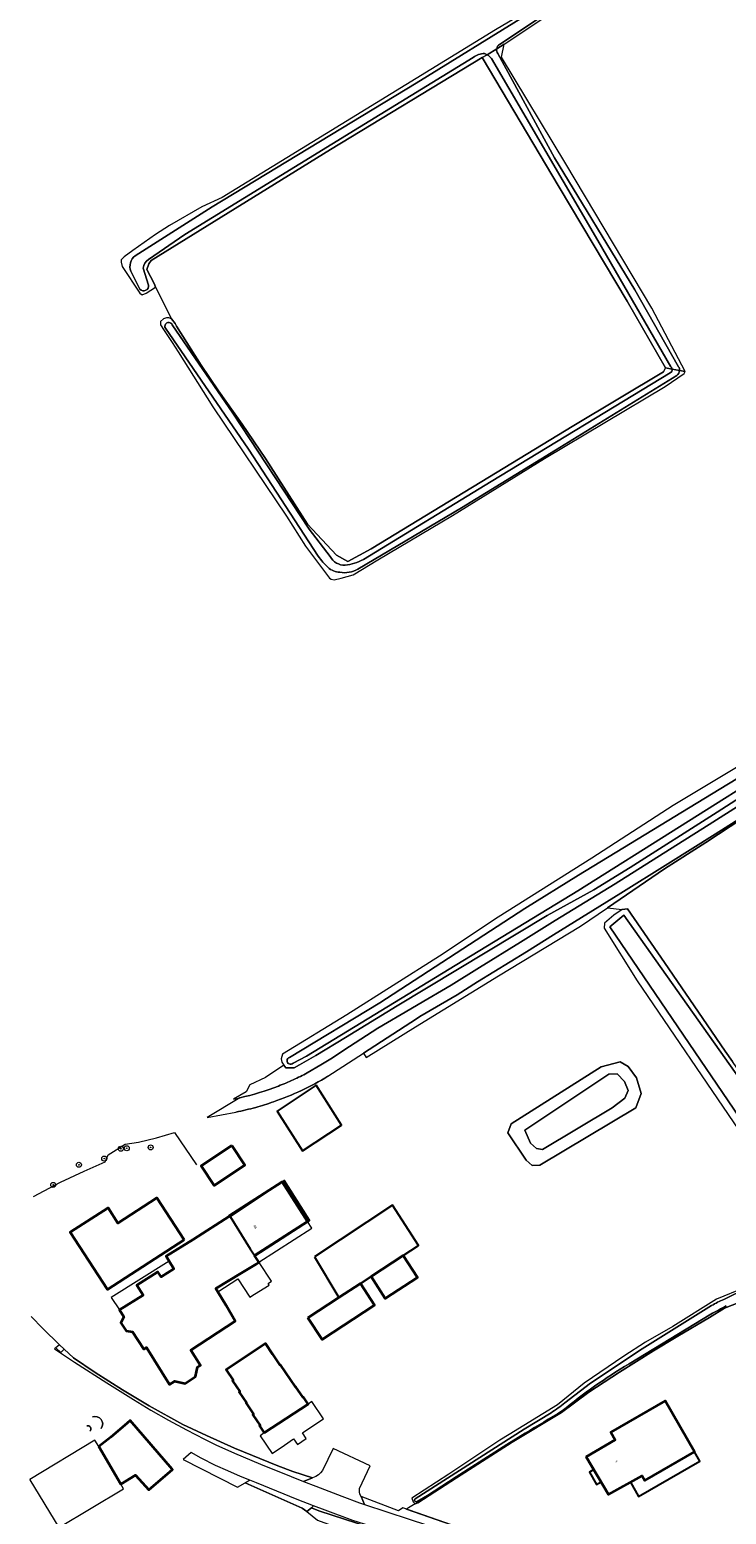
# Model space of a CAD drawing. Extents: x 147051 to 149075, y 463071 to 465537.
# Tile 12 of 229: x 147051 to 147162, y 464011 to 464248. Entities that reach past the tile are written whole.
import ezdxf
from ezdxf.enums import TextEntityAlignment as Align

# ---------------------------------------------------------------- set-up
doc = ezdxf.new("R2010")
doc.units = 0
doc.header["$LTSCALE"] = 0.5
doc.layers.get('0').update_dxf_attribs({"linetype": 'CONTINUOUS'})
for name, color, linetype, lineweight in [('B-PV-GR-BOOM-S', 252, 'CONTINUOUS', 25), ('B-PV-GR-GRAS-GV', 252, 'CONTINUOUS', 13), ('B-PV-GR-GROENVOORZIENING-GV', 252, 'CONTINUOUS', 18), ('B-PV-IE-TERREINAFSCHEIDING_KUNSTMATIG_HEKWERK-G', 252, 'CONTINUOUS', 18), ('B-PV-OG-BEBOUWING-GV', 6, 'CONTINUOUS', 35), ('B-PV-OG-BEBOUWING_LUIFEL-GV', 6, 'CONTINUOUS', 18), ('B-PV-OG-TERREIN_ERF-GV', 252, 'CONTINUOUS', 18), ('B-PV-OG-TERREIN_OEVER-GV', 252, 'CONTINUOUS', 18), ('B-PV-OG-WATER-GV', 252, 'CONTINUOUS', 18), ('B-PV-OG-WATER_GREPPEL-GV', 252, 'CONTINUOUS', 18), ('B-PV-OG-WATER_SLOOT-GV', 252, 'CONTINUOUS', 18), ('B-PV-OG-WEG-GV', 252, 'CONTINUOUS', 18), ('B-PV-VH-GESLOTENVERHARDING_ASFALT-GV', 252, 'CONTINUOUS', 18), ('B-PV-VH-HALFVERHARDING-GV', 252, 'CONTINUOUS', 18), ('B-PV-VH-OPENVERHARDING-GV', 252, 'CONTINUOUS', 18), ('B-PV-VH-OPENVERHARDING_STRAATBAKSTEEN-GV', 252, 'CONTINUOUS', 18), ('N-PV-OG-BEBOUWING-GV', 6, 'CONTINUOUS', 25), ('N-PV-OG-BEBOUWING-T18', 10, 'CONTINUOUS', 18)]:
    doc.layers.add(name, color=color, linetype=linetype, lineweight=lineweight)
doc.styles.add('NLCS-ISO', font='NLCS-ISO.ttf')
doc.styles.add('NLCS-ISO-M200-T18', font='NLCS-ISO.ttf', dxfattribs={"height": 0.36})

# ---------------------------------------------------------------- blocks, each defined once
blk = doc.blocks.new('SGR-BOOM_GBKN-SO')
at = {"linetype": 'ByBlock', "lineweight": 18}
h = blk.add_hatch(color=0, dxfattribs=at)
h.dxf.hatch_style = 1
edge = h.paths.add_edge_path()
edge.add_arc((0, 0), 0.25, 0, 360)
at = {"color": 0, "linetype": 'ByBlock', "lineweight": 18}
for radius in [2, 0.25]:
    blk.add_circle((0, 0), radius, dxfattribs=at)
at = {"color": 0, "linetype": 'ByBlock', "lineweight": 18, "style": 'NLCS-ISO'}
blk.add_attdef('SOORT', (2.5, 0), '', height=1.5, dxfattribs=at)

msp = doc.modelspace()

# ---------------------------------------------------------------- linework, layer by layer
at = {"layer": 'B-PV-GR-GRAS-GV', "flags": 128}
msp.add_lwpolyline([(147073.391, 464201.909), (147073.937, 464201.156), (147074.17, 464200.711), (147078.109, 464194.485), (147080.869, 464190.409), (147084.657, 464185.083), (147088.394, 464179.558), (147095.119, 464169.081), (147099.728, 464164.106), (147101.535, 464163.108), (147105.285, 464165.139), (147137.631, 464184.873), (147151.93, 464193.424), (147152.252, 464194.07), (147146.127, 464204.698), (147135.305, 464222.941), (147123.012, 464243.63), (147098.784, 464228.96), (147070.151, 464211.204), (147069.732, 464210.7), (147069.417, 464209.778), (147070.598, 464207.526), (147070.734, 464207.285), (147070.826, 464206.963)], close=True, dxfattribs=at)
msp.add_lwpolyline([(147170.542, 464125.975), (147158.705, 464118.22), (147152.129, 464113.996), (147143.001, 464107.766), (147145.346, 464107.511), (147146.207, 464107.628), (147152.097, 464099.049), (147158.942, 464089.079), (147161.813, 464084.897), (147162.97, 464083.212)], dxfattribs=at)
at = {"layer": 'B-PV-GR-GROENVOORZIENING-GV'}
for points in [[(147086.82, 464075.893, -0.0177751), (147083.673, 464075.147)], [(147060.734, 464026.42, -0.7611018), (147062.141, 464024.587)]]:
    msp.add_lwpolyline(points, format="xyb", dxfattribs=at)
at = {"layer": 'B-PV-GR-GROENVOORZIENING-GV', "flags": 128}
for points in [[(147096.076, 464012.239), (147093.429, 464013.258), (147086.965, 464015.885), (147085.903, 464016.318), (147085.153, 464015.895), (147094.221, 464011.855), (147094.998, 464011.315), (147095.707, 464011.923)], [(147111.314, 464010.085), (147122.728, 464006.363), (147123.197, 464006.211), (147123.726, 464007.219), (147110.893, 464011.698), (147110.299, 464011.905), (147109.612, 464011.419), (147103.647, 464013.714), (147104.2, 464012.434)]]:
    msp.add_lwpolyline(points, close=True, dxfattribs=at)
at = {"layer": 'B-PV-IE-TERREINAFSCHEIDING_KUNSTMATIG_HEKWERK-G', "flags": 128}
for points in [[(147063.276, 464068.306), (147065.948, 464069.999)], [(147065.948, 464069.999), (147068.081, 464070.335)], [(147068.081, 464070.335), (147070.979, 464071.017)], [(147070.979, 464071.017), (147073.879, 464071.875)], [(147073.879, 464071.875), (147077.349, 464066.737)], [(147062.797, 464067.186), (147063.276, 464068.306)], [(147055.653, 464063.93), (147059.42, 464065.681)], [(147059.42, 464065.681), (147062.797, 464067.186)], [(147051.315, 464061.661), (147055.653, 464063.93)], [(147050.97, 464042.452), (147052.825, 464040.553), (147055.482, 464037.969)], [(147055.482, 464037.969), (147056.25, 464037.248)], [(147056.25, 464037.248), (147057.735, 464035.864), (147061.206, 464033.53), (147065.527, 464030.785), (147069.804, 464028.216), (147075.157, 464025.215), (147078.971, 464023.469), (147083.46, 464021.444), (147090.368, 464018.6), (147092.738, 464017.729), (147095.898, 464016.687)], [(147094.998, 464011.315), (147094.221, 464011.855), (147085.153, 464015.895)], [(147123.726, 464007.219), (147110.299, 464011.905), (147109.612, 464011.419), (147103.647, 464013.714)]]:
    msp.add_lwpolyline(points, dxfattribs=at)
at = {"layer": 'B-PV-OG-BEBOUWING-GV', "flags": 128}
for points in [[(147083.032, 464069.799), (147078.097, 464066.566), (147080.168, 464063.404), (147085.103, 464066.637)], [(147086.643, 464052.229), (147095.117, 464057.646), (147091.057, 464063.997), (147082.592, 464058.569), (147082.617, 464058.531), (147076.84, 464054.794), (147072.512, 464052.097), (147073.007, 464051.303), (147073.77, 464050.078), (147071.725, 464048.803), (147071.212, 464049.626), (147067.818, 464047.51), (147068.828, 464045.889), (147065.043, 464043.53), (147065.751, 464042.43), (147065.269, 464041.49), (147066.114, 464040.179), (147067.166, 464040.027), (147068.957, 464037.25), (147069.382, 464037.514), (147073.068, 464031.599), (147073.918, 464032.129), (147075.543, 464031.784), (147077.212, 464032.867), (147077.521, 464034.374), (147077.991, 464034.667), (147076.461, 464037.121), (147083.547, 464041.746), (147082.122, 464044.241), (147080.759, 464046.444), (147080.436, 464046.967), (147084.481, 464049.38), (147086.911, 464050.858), (147087.356, 464051.128)], [(147075.402, 464054.734), (147071.033, 464061.461), (147064.801, 464057.417), (147063.242, 464059.838), (147057.183, 464055.962), (147063.151, 464046.784)], [(147105.255, 464048.862), (147107.502, 464045.347), (147112.686, 464048.711), (147110.397, 464052.237)], [(147095.169, 464042.253), (147097.416, 464038.818), (147105.775, 464044.287), (147103.582, 464047.764), (147100.118, 464045.491)], [(147088.19, 464023.867), (147095.193, 464028.493), (147094.454, 464029.587), (147094.38, 464029.537), (147093.204, 464031.28), (147093.171, 464031.258), (147090.797, 464034.744), (147090.755, 464034.715), (147089.566, 464036.477), (147089.524, 464036.448), (147088.367, 464038.162), (147082.115, 464033.941), (147083.226, 464032.295), (147083.117, 464032.221), (147084.299, 464030.471), (147084.198, 464030.403), (147085.374, 464028.661), (147085.305, 464028.615), (147086.493, 464026.855), (147086.379, 464026.778), (147087.542, 464025.055), (147087.436, 464024.984)], [(147139.623, 464020.079), (147143.174, 464014.02), (147148.532, 464017.013), (147148.945, 464016.297), (147156.879, 464020.879), (147152.198, 464028.984), (147143.521, 464023.973), (147144.223, 464022.776)], [(147061.79, 464021.722), (147065.306, 464015.693), (147067.63, 464017.15), (147069.758, 464014.765), (147073.557, 464018.005), (147073.47, 464018.105), (147066.763, 464025.878), (147066.268, 464025.45), (147063.665, 464023.203)]]:
    msp.add_lwpolyline(points, close=True, dxfattribs=at)
at = {"layer": 'B-PV-OG-BEBOUWING_LUIFEL-GV', "flags": 128}
for points in [[(147095.795, 464056.586), (147095.117, 464057.646), (147086.643, 464052.229), (147087.327, 464051.173)], [(147065.043, 464043.53), (147068.828, 464045.889), (147067.818, 464047.51), (147071.212, 464049.626), (147071.725, 464048.803), (147073.77, 464050.078), (147073.007, 464051.303), (147063.752, 464045.536)], [(147080.759, 464046.444), (147083.983, 464048.51), (147085.865, 464045.572), (147086.614, 464046.052), (147088.948, 464047.508), (147088.796, 464047.759), (147089.32, 464048.099), (147087.356, 464051.128), (147086.911, 464050.858), (147084.481, 464049.38), (147080.436, 464046.967)], [(147095.333, 464024.57), (147097.656, 464026.138), (147095.793, 464028.898), (147095.193, 464028.493), (147088.19, 464023.867), (147087.535, 464023.424), (147089.445, 464020.595), (147091.438, 464021.94), (147092.872, 464022.908), (147093.474, 464022.015), (147094.906, 464022.982), (147094.303, 464023.875)], [(147055.386, 464008.742), (147065.697, 464014.968), (147065.306, 464015.693), (147061.79, 464021.722), (147061.151, 464022.704), (147050.749, 464016.407), (147050.727, 464016.394)]]:
    msp.add_lwpolyline(points, close=True, dxfattribs=at)
at = {"layer": 'B-PV-OG-TERREIN_ERF-GV', "flags": 128}
for points in [[(147127.079, 464071.813), (147127.61, 464073.246), (147141.987, 464082.375), (147145.011, 464083.171), (147146.284, 464082.428), (147147.663, 464080.623), (147148.406, 464078.129), (147147.557, 464075.794), (147132.225, 464066.664), (147130.952, 464066.611), (147129.997, 464067.461)], [(147083.032, 464069.799), (147085.103, 464066.637), (147080.168, 464063.404), (147078.097, 464066.566)], [(147087.356, 464051.128), (147086.911, 464050.858), (147084.481, 464049.38), (147080.436, 464046.967), (147080.759, 464046.444), (147082.122, 464044.241), (147083.547, 464041.746), (147076.461, 464037.121), (147077.991, 464034.667), (147077.521, 464034.374), (147077.212, 464032.867), (147075.543, 464031.784), (147073.918, 464032.129), (147073.068, 464031.599), (147069.382, 464037.514), (147068.957, 464037.25), (147067.166, 464040.027), (147066.114, 464040.179), (147065.269, 464041.49), (147065.751, 464042.43), (147065.043, 464043.53), (147068.828, 464045.889), (147067.818, 464047.51), (147071.212, 464049.626), (147071.725, 464048.803), (147073.77, 464050.078), (147073.007, 464051.303), (147072.512, 464052.097), (147076.84, 464054.794), (147082.617, 464058.531), (147082.592, 464058.569), (147091.057, 464063.997), (147095.117, 464057.646), (147086.643, 464052.229)], [(147057.183, 464055.962), (147063.242, 464059.838), (147064.801, 464057.417), (147071.033, 464061.461), (147075.402, 464054.734), (147063.151, 464046.784)], [(147110.397, 464052.237), (147112.686, 464048.711), (147107.502, 464045.347), (147105.255, 464048.862)], [(147103.582, 464047.764), (147105.775, 464044.287), (147097.416, 464038.818), (147095.169, 464042.253), (147100.118, 464045.491)], [(147088.19, 464023.867), (147087.436, 464024.984), (147087.542, 464025.055), (147086.379, 464026.778), (147086.493, 464026.855), (147085.305, 464028.615), (147085.374, 464028.661), (147084.198, 464030.403), (147084.299, 464030.471), (147083.117, 464032.221), (147083.226, 464032.295), (147082.115, 464033.941), (147088.367, 464038.162), (147089.524, 464036.448), (147089.566, 464036.477), (147090.755, 464034.715), (147090.797, 464034.744), (147093.171, 464031.258), (147093.204, 464031.28), (147094.38, 464029.537), (147094.454, 464029.587), (147095.193, 464028.493)], [(147144.223, 464022.776), (147143.521, 464023.973), (147152.198, 464028.984), (147156.879, 464020.879), (147148.945, 464016.297), (147148.532, 464017.013), (147143.174, 464014.02), (147139.623, 464020.079)]]:
    msp.add_lwpolyline(points, close=True, dxfattribs=at)
at = {"layer": 'B-PV-OG-TERREIN_ERF-GV'}
for points in [[(147098.365, 464080.856, -0.0526415), (147089.646, 464076.771)], [(147089.646, 464076.771, -0.0160325), (147086.821, 464075.894)]]:
    msp.add_lwpolyline(points, format="xyb", dxfattribs=at)
at = {"layer": 'B-PV-OG-TERREIN_ERF-GV', "flags": 128}
msp.add_lwpolyline([(147164.146, 464044.794), (147161.721, 464043.79), (147159.296, 464042.31), (147154.246, 464039.351), (147150.347, 464036.969), (147144.923, 464033.559), (147140.024, 464030.375), (147135.681, 464027.154), (147127.78, 464022.376), (147118.874, 464016.706), (147112.725, 464012.691), (147112.298, 464012.565), (147111.219, 464011.899), (147110.893, 464011.698), (147123.726, 464007.219)], dxfattribs=at)
at = {"layer": 'B-PV-OG-TERREIN_OEVER-GV', "flags": 128}
for points in [[(147125.311, 464245.038), (147126.51, 464245.772), (147141.113, 464255.522), (147148.912, 464260.286), (147160.836, 464267.283), (147188.588, 464284.474), (147189.734, 464285.173)], [(147189.351, 464285.231), (147183.187, 464281.536), (147153.853, 464263.487), (147142.276, 464256.493), (147134.989, 464251.833), (147125.767, 464245.751)], [(147067.585, 464211.983), (147079.847, 464219.803), (147112.462, 464239.535), (147147.275, 464261.103)], [(147135.86, 464254.464), (147125.111, 464248.07), (147081.491, 464221.265), (147078.216, 464219.785), (147073.066, 464216.8), (147070.842, 464215.371), (147067.193, 464212.814), (147065.793, 464211.786), (147065.344, 464211.335), (147065.344, 464210.935), (147065.496, 464210.26), (147068.292, 464206.009), (147068.691, 464205.715), (147069.322, 464205.989), (147070.826, 464206.963), (147070.734, 464207.285), (147070.598, 464207.526), (147069.417, 464209.778), (147069.732, 464210.7), (147070.151, 464211.204), (147098.784, 464228.96), (147123.012, 464243.63), (147123.778, 464244.099)], [(147154.516, 464193.653), (147155.424, 464193.486), (147150.065, 464203.621), (147136.356, 464226.682), (147126.082, 464243.721), (147126.51, 464245.772), (147125.311, 464245.038)], [(147121.579, 464243.655), (147103.376, 464232.503), (147075.516, 464215.36), (147069.72, 464211.364)], [(147123.778, 464244.099), (147123.012, 464243.63), (147135.305, 464222.941), (147146.127, 464204.698), (147152.252, 464194.07), (147153.341, 464193.87)], [(147153.139, 464194.241), (147141.459, 464214.413), (147124.503, 464243.488)], [(147125.486, 464244.287), (147134.533, 464227.619), (147147.399, 464206.519), (147154.366, 464194.247)], [(147068.871, 464209.969), (147069.724, 464207.292)], [(147068.338, 464206.627), (147066.902, 464209.485)], [(147153.341, 464193.87), (147152.252, 464194.07), (147151.93, 464193.424), (147137.631, 464184.873), (147105.285, 464165.139), (147101.535, 464163.108), (147099.728, 464164.106), (147095.119, 464169.081), (147088.394, 464179.558), (147084.657, 464185.083), (147080.869, 464190.409), (147078.109, 464194.485), (147074.17, 464200.711), (147073.937, 464201.156), (147073.391, 464201.909), (147072.939, 464202.048), (147072.565, 464202.059), (147072.089, 464201.915), (147071.639, 464201.487), (147071.629, 464200.907), (147072.225, 464200.03), (147073.474, 464198.132), (147074.415, 464196.642), (147079.998, 464187.805), (147091.763, 464170.378), (147094.799, 464165.577), (147098.631, 464160.446), (147098.854, 464160.3), (147099.338, 464160.177), (147100.489, 464160.429), (147102.364, 464160.982), (147106.339, 464163.364), (147118.238, 464170.485), (147132.936, 464179.587), (147152.234, 464191.072), (147155.269, 464193.143), (147155.424, 464193.486), (147154.516, 464193.653)], [(147096.819, 464163.946), (147085.664, 464181.06), (147072.402, 464200.387)], [(147073.484, 464200.922), (147083.153, 464186.795), (147095.365, 464168.276), (147098.705, 464163.903)], [(147104.025, 464163.455), (147124.403, 464175.909), (147153.036, 464193.246)], [(147154.062, 464192.838), (147134.68, 464180.923), (147119.709, 464171.69), (147103.125, 464161.895)], [(147092.217, 464083.887), (147106.67, 464092.6), (147129.81, 464107.691), (147138.351, 464112.999), (147162.047, 464127.453), (147186.612, 464142.29), (147202.305, 464151.493), (147219.619, 464161.647), (147244.668, 464174.827), (147263.075, 464185.058), (147268.201, 464188.557)], [(147165.191, 464131.148), (147153.514, 464124.149), (147140.503, 464115.698), (147125.565, 464106.277), (147116.197, 464100.039), (147101.363, 464090.684), (147091.115, 464084.416), (147090.912, 464083.658), (147090.999, 464083.142), (147091.341, 464082.637), (147091.616, 464082.23), (147092.956, 464082.236), (147093.791, 464082.694), (147096.416, 464084.174), (147101.165, 464087.033), (147109.439, 464092.123), (147133.362, 464106.566), (147140.836, 464110.68), (147146.636, 464114.215), (147160.533, 464123.066), (147175.756, 464132.844)], [(147170.733, 464130.947), (147138.252, 464110.469), (147117.726, 464097.981), (147094.93, 464084.101), (147092.8, 464082.943)], [(147164.843, 464047.072), (147160.442, 464045.265), (147153.418, 464040.877), (147149.093, 464038.369), (147145.594, 464036.137), (147139.27, 464031.85), (147135.039, 464028.341), (147127.328, 464023.623), (147125.821, 464022.7), (147117.651, 464017.305), (147111.75, 464013.456), (147111.976, 464012.843), (147112.298, 464012.565), (147112.725, 464012.691), (147118.874, 464016.706), (147127.78, 464022.376), (147135.681, 464027.154), (147140.024, 464030.375), (147144.923, 464033.559), (147150.347, 464036.969), (147154.246, 464039.351), (147159.296, 464042.31), (147161.721, 464043.79), (147164.146, 464044.794)], [(147136.217, 464028.676), (147140.287, 464031.815), (147148.532, 464037.297), (147159.64, 464044.233)], [(147159.486, 464042.829), (147146.445, 464034.893)], [(147112.287, 464013.364), (147129.685, 464024.469), (147133.993, 464027.097)], [(147129.875, 464023.836), (147126.904, 464022.032), (147118.82, 464016.864), (147114.279, 464013.888), (147112.627, 464012.906)]]:
    msp.add_lwpolyline(points, dxfattribs=at)
at = {"layer": 'B-PV-OG-TERREIN_OEVER-GV'}
for points in [[(147125.767, 464245.751, 0.2123332), (147125.311, 464245.038)], [(147123.39, 464244.292, 0.1657647), (147121.579, 464243.655)], [(147123.778, 464244.099, 0.0371858), (147123.39, 464244.292)], [(147124.503, 464243.488, 0.0827567), (147123.778, 464244.099)], [(147125.311, 464245.038, 0.1928441), (147125.486, 464244.287)], [(147066.902, 464209.485, -0.3435835), (147067.585, 464211.983)], [(147069.72, 464211.364, 0.2789338), (147068.871, 464209.969)], [(147069.724, 464207.292, -0.7290896), (147068.338, 464206.627)], [(147072.402, 464200.387, -1.0952202), (147073.484, 464200.922)], [(147153.036, 464193.246, 0.3090352), (147153.341, 464193.87)], [(147153.341, 464193.87, 0.1772215), (147153.139, 464194.241)], [(147154.516, 464193.653, -0.233523), (147154.062, 464192.838)], [(147154.366, 464194.247, -0.1472618), (147154.516, 464193.653)], [(147098.372, 464162.159, -0.0395367), (147096.819, 464163.946)], [(147098.705, 464163.903, 0.2866375), (147101.104, 464162.535)], [(147101.104, 464162.535, 0.1042314), (147104.025, 464163.455)], [(147100.253, 464161.395, -0.1726803), (147098.372, 464162.159)], [(147103.125, 464161.895, -0.1805871), (147100.253, 464161.395)], [(147092.8, 464082.943, -1.2519473), (147092.217, 464083.887)], [(147161.575, 464045.209, -0.0011826), (147167.681, 464048.109)], [(147161.981, 464044.193, 0.004209), (147159.486, 464042.829)], [(147159.64, 464044.233, -0.028689), (147161.575, 464045.209)], [(147146.445, 464034.893, 0.0388345), (147135.753, 464027.389)], [(147135.753, 464027.389, -0.0031206), (147129.875, 464023.836)], [(147133.993, 464027.097, 0.0237363), (147136.217, 464028.676)], [(147059.825, 464024.994, -0.8677406), (147060.315, 464024.142)], [(147062.141, 464024.587, 0.7611018), (147060.734, 464026.42)], [(147112.627, 464012.906, -0.9193444), (147112.287, 464013.364)]]:
    msp.add_lwpolyline(points, format="xyb", dxfattribs=at)
at = {"layer": 'B-PV-OG-TERREIN_OEVER-GV', "flags": 128}
for points in [[(147144.038, 464106.623), (147142.523, 464105.319), (147142.492, 464104.53), (147147.767, 464096.099), (147163.973, 464072.24), (147169.49, 464064.598), (147173.613, 464058.471), (147174.674, 464057.743), (147175.239, 464058.058), (147177.827, 464059.502), (147178.49, 464060.607), (147162.97, 464083.212), (147161.813, 464084.897), (147158.942, 464089.079), (147152.097, 464099.049), (147146.207, 464107.628), (147145.346, 464107.511)], [(147145.604, 464106.611), (147166.016, 464077.791), (147177.528, 464060.488), (147174.909, 464058.745), (147168.515, 464067.795), (147156.052, 464086.09), (147143.359, 464104.722)], [(147127.079, 464071.813), (147129.997, 464067.461), (147130.952, 464066.611), (147132.225, 464066.664), (147147.557, 464075.794), (147148.406, 464078.129), (147147.663, 464080.623), (147146.284, 464082.428), (147145.011, 464083.171), (147141.987, 464082.375), (147127.61, 464073.246)], [(147129.785, 464072.237), (147143.207, 464081.207), (147144.533, 464081.26), (147145.7, 464080.04), (147146.284, 464078.607), (147145.753, 464077.386), (147143.737, 464075.794), (147132.65, 464069.159), (147131.695, 464069.318), (147130.687, 464070.167)]]:
    msp.add_lwpolyline(points, close=True, dxfattribs=at)
at = {"layer": 'B-PV-OG-WATER-GV', "flags": 128}
for points in [[(147125.311, 464245.038), (147123.778, 464244.099)], [(147124.503, 464243.488), (147141.459, 464214.413), (147153.139, 464194.241)], [(147154.366, 464194.247), (147147.399, 464206.519), (147134.533, 464227.619), (147125.486, 464244.287)], [(147153.341, 464193.87), (147154.516, 464193.653)]]:
    msp.add_lwpolyline(points, dxfattribs=at)
at = {"layer": 'B-PV-OG-WATER-GV'}
for points in [[(147123.778, 464244.099, -0.0827567), (147124.503, 464243.488)], [(147125.486, 464244.287, -0.1928441), (147125.311, 464245.038)], [(147153.139, 464194.241, -0.1772215), (147153.341, 464193.87)], [(147154.516, 464193.653, 0.1472618), (147154.366, 464194.247)]]:
    msp.add_lwpolyline(points, format="xyb", dxfattribs=at)
at = {"layer": 'B-PV-OG-WATER_GREPPEL-GV', "flags": 128}
for points in [[(147156.052, 464086.09), (147168.515, 464067.795), (147174.909, 464058.745), (147177.528, 464060.488), (147166.016, 464077.791), (147145.604, 464106.611), (147143.359, 464104.722)], [(147130.687, 464070.167), (147131.695, 464069.318), (147132.65, 464069.159), (147143.737, 464075.794), (147145.753, 464077.386), (147146.284, 464078.607), (147145.7, 464080.04), (147144.533, 464081.26), (147143.207, 464081.207), (147129.785, 464072.237)]]:
    msp.add_lwpolyline(points, close=True, dxfattribs=at)
at = {"layer": 'B-PV-OG-WATER_SLOOT-GV', "flags": 128}
for points in [[(147191.232, 464286.971), (147205.216, 464295.2), (147206.501, 464295.682), (147205.496, 464297.357), (147203.294, 464295.905), (147175.889, 464279.005), (147147.275, 464261.103), (147112.462, 464239.535), (147079.847, 464219.803), (147067.585, 464211.983)], [(147125.767, 464245.751), (147134.989, 464251.833), (147142.276, 464256.493), (147153.853, 464263.487), (147183.187, 464281.536), (147189.351, 464285.231)], [(147069.72, 464211.364), (147075.516, 464215.36), (147103.376, 464232.503), (147121.579, 464243.655)], [(147123.778, 464244.099), (147125.311, 464245.038)], [(147069.724, 464207.292), (147068.871, 464209.969)], [(147066.902, 464209.485), (147068.338, 464206.627)], [(147072.402, 464200.387), (147085.664, 464181.06), (147096.819, 464163.946)], [(147098.705, 464163.903), (147095.365, 464168.276), (147083.153, 464186.795), (147073.484, 464200.922)], [(147153.036, 464193.246), (147124.403, 464175.909), (147104.025, 464163.455)], [(147154.516, 464193.653), (147153.341, 464193.87)], [(147092.8, 464082.943), (147094.93, 464084.101), (147117.726, 464097.981), (147138.252, 464110.469), (147170.733, 464130.947), (147193.62, 464144.445), (147222.456, 464161.235), (147252.156, 464177.385), (147271.064, 464188.572), (147270.798, 464188.841), (147271.097, 464189.567), (147271.07, 464190.343), (147269.941, 464192.318), (147269.748, 464192.637)], [(147103.125, 464161.895), (147119.709, 464171.69), (147134.68, 464180.923), (147154.062, 464192.838)], [(147268.201, 464188.557), (147263.075, 464185.058), (147244.668, 464174.827), (147219.619, 464161.647), (147202.305, 464151.493), (147186.612, 464142.29), (147162.047, 464127.453), (147138.351, 464112.999), (147129.81, 464107.691), (147106.67, 464092.6), (147092.217, 464083.887)], [(147159.64, 464044.233), (147148.532, 464037.297), (147140.287, 464031.815), (147136.217, 464028.676)], [(147146.445, 464034.893), (147159.486, 464042.829)], [(147133.993, 464027.097), (147129.685, 464024.469), (147112.287, 464013.364)], [(147112.627, 464012.906), (147114.279, 464013.888), (147118.82, 464016.864), (147126.904, 464022.032), (147129.875, 464023.836)]]:
    msp.add_lwpolyline(points, dxfattribs=at)
at = {"layer": 'B-PV-OG-WATER_SLOOT-GV'}
for points in [[(147125.311, 464245.038, -0.2123332), (147125.767, 464245.751)], [(147121.579, 464243.655, -0.1657647), (147123.39, 464244.292)], [(147123.39, 464244.292, -0.0371858), (147123.778, 464244.099)], [(147067.585, 464211.983, 0.3435835), (147066.902, 464209.485)], [(147068.871, 464209.969, -0.2789338), (147069.72, 464211.364)], [(147068.338, 464206.627, 0.7290896), (147069.724, 464207.292)], [(147073.484, 464200.922, 1.0952202), (147072.402, 464200.387)], [(147153.341, 464193.87, -0.3090352), (147153.036, 464193.246)], [(147154.062, 464192.838, 0.233523), (147154.516, 464193.653)], [(147096.819, 464163.946, 0.0395367), (147098.372, 464162.159)], [(147101.104, 464162.535, -0.2866375), (147098.705, 464163.903)], [(147104.025, 464163.455, -0.1042314), (147101.104, 464162.535)], [(147098.372, 464162.159, 0.1726803), (147100.253, 464161.395)], [(147100.253, 464161.395, 0.1805871), (147103.125, 464161.895)], [(147092.217, 464083.887, 1.2519473), (147092.8, 464082.943)], [(147167.681, 464048.109, 0.0011826), (147161.575, 464045.209)], [(147159.486, 464042.829, -0.004209), (147161.981, 464044.193)], [(147161.575, 464045.209, 0.028689), (147159.64, 464044.233)], [(147135.753, 464027.389, -0.0388345), (147146.445, 464034.893)], [(147129.875, 464023.836, 0.0031206), (147135.753, 464027.389)], [(147136.217, 464028.676, -0.0237363), (147133.993, 464027.097)], [(147060.315, 464024.142, 0.8677406), (147059.825, 464024.994)], [(147112.287, 464013.364, 0.9193444), (147112.627, 464012.906)]]:
    msp.add_lwpolyline(points, format="xyb", dxfattribs=at)
at = {"layer": 'B-PV-OG-WEG-GV', "flags": 128}
for points in [[(147175.756, 464132.844), (147160.533, 464123.066), (147146.636, 464114.215), (147140.836, 464110.68), (147133.362, 464106.566), (147109.439, 464092.123), (147101.165, 464087.033), (147096.416, 464084.174), (147093.791, 464082.694), (147092.956, 464082.236), (147091.616, 464082.23), (147091.341, 464082.637), (147088.375, 464080.684), (147085.889, 464079.478), (147085.29, 464078.38), (147083.275, 464077.209), (147084.31, 464077.43)], [(147095.067, 464081.404), (147097.205, 464082.694), (147099.077, 464083.823), (147100.903, 464085.011), (147106.311, 464088.528), (147111.62, 464091.651), (147112.784, 464092.335), (147118.048, 464095.432), (147122.546, 464098.219), (147129.115, 464102.289), (147134.676, 464105.73), (147144.209, 464111.631), (147152.905, 464117.086), (147159.265, 464121.075), (147170.059, 464127.953)], [(147169.779, 464125.64), (147160.226, 464119.553), (147152.627, 464114.786), (147145.161, 464110.103), (147134.398, 464103.442), (147130.063, 464100.759), (147122.269, 464095.93), (147118.978, 464093.891), (147113.03, 464090.392), (147112.507, 464090.052), (147104.048, 464084.551), (147104.46, 464083.877), (147112.341, 464088.771), (147125.623, 464096.89), (147133.164, 464101.487), (147138.706, 464104.835), (147143.001, 464107.766), (147152.129, 464113.996), (147158.705, 464118.22), (147170.542, 464125.975)]]:
    msp.add_lwpolyline(points, dxfattribs=at)
at = {"layer": 'B-PV-OG-WEG-GV'}
for points in [[(147084.31, 464077.43, 0.036932), (147090.455, 464079.303)], [(147090.455, 464079.303, 0.0144898), (147092.818, 464080.299)], [(147092.818, 464080.299, 0.0137432), (147095.067, 464081.404)]]:
    msp.add_lwpolyline(points, format="xyb", dxfattribs=at)
at = {"layer": 'B-PV-VH-GESLOTENVERHARDING_ASFALT-GV', "flags": 128}
for points in [[(147170.059, 464127.953), (147159.265, 464121.075), (147152.905, 464117.086), (147144.209, 464111.631), (147134.676, 464105.73), (147129.115, 464102.289), (147122.546, 464098.219), (147118.048, 464095.432), (147112.784, 464092.335), (147111.62, 464091.651), (147106.311, 464088.528), (147100.903, 464085.011), (147099.077, 464083.823), (147097.205, 464082.694), (147095.067, 464081.404)], [(147098.365, 464080.856), (147104.048, 464084.551), (147112.507, 464090.052), (147113.03, 464090.392), (147118.978, 464093.891), (147122.269, 464095.93), (147130.063, 464100.759), (147134.398, 464103.442), (147145.161, 464110.103), (147152.627, 464114.786), (147160.226, 464119.553), (147169.779, 464125.64)], [(147084.31, 464077.43), (147079.079, 464074.302), (147083.673, 464075.147)], [(147086.82, 464075.893), (147086.821, 464075.894)]]:
    msp.add_lwpolyline(points, dxfattribs=at)
at = {"layer": 'B-PV-VH-GESLOTENVERHARDING_ASFALT-GV'}
for points in [[(147090.455, 464079.303, -0.036932), (147084.31, 464077.43)], [(147089.646, 464076.771, 0.0526415), (147098.365, 464080.856)], [(147092.818, 464080.299, -0.0144898), (147090.455, 464079.303)], [(147095.067, 464081.404, -0.0137432), (147092.818, 464080.299)], [(147083.673, 464075.147, 0.0177751), (147086.82, 464075.893)], [(147086.821, 464075.894, 0.0160325), (147089.646, 464076.771)]]:
    msp.add_lwpolyline(points, format="xyb", dxfattribs=at)
at = {"layer": 'B-PV-VH-HALFVERHARDING-GV', "flags": 128}
msp.add_lwpolyline([(147067.315, 464029.224), (147070.086, 464027.534), (147072.897, 464025.912), (147075.747, 464024.361), (147078.635, 464022.88), (147080.455, 464021.992), (147083.419, 464020.663), (147087.576, 464018.877), (147092.466, 464016.896), (147094.477, 464016.12), (147095.898, 464016.687), (147092.738, 464017.729), (147090.368, 464018.6), (147083.46, 464021.444), (147078.971, 464023.469), (147075.157, 464025.215), (147069.804, 464028.216), (147065.527, 464030.785), (147061.206, 464033.53), (147057.735, 464035.864), (147056.25, 464037.248), (147055.705, 464036.732), (147055.621, 464036.653), (147057.879, 464035.161), (147063.058, 464031.858)], close=True, dxfattribs=at)
at = {"layer": 'B-PV-VH-OPENVERHARDING-GV', "flags": 128}
for points in [[(147055.705, 464036.732), (147054.884, 464037.495), (147054.667, 464037.324), (147055.621, 464036.653)], [(147055.705, 464036.732), (147056.25, 464037.248), (147055.482, 464037.969), (147054.884, 464037.495)], [(147082.362, 464017.821), (147080.384, 464018.692), (147078.122, 464019.846), (147076.493, 464020.737), (147075.234, 464019.605), (147083.94, 464015.211), (147085.153, 464015.895), (147085.903, 464016.318), (147084.412, 464016.925)], [(147095.707, 464011.923), (147094.998, 464011.315), (147096.687, 464009.953), (147103.422, 464007.486), (147104.845, 464008.576), (147104.942, 464008.804), (147096.889, 464011.419)], [(147095.707, 464011.923), (147096.889, 464011.419), (147104.942, 464008.804), (147105.041, 464009.036), (147102.359, 464009.9), (147097.936, 464011.524), (147096.076, 464012.239)]]:
    msp.add_lwpolyline(points, close=True, dxfattribs=at)
at = {"layer": 'B-PV-VH-OPENVERHARDING_STRAATBAKSTEEN-GV', "flags": 128}
msp.add_lwpolyline([(147103.384, 464014.456), (147103.374, 464014.807), (147103.408, 464015.021), (147105.104, 464018.595), (147099.188, 464021.378), (147097.492, 464017.849), (147097.19, 464017.474), (147096.83, 464017.154), (147096.422, 464016.898), (147096.406, 464016.89), (147095.898, 464016.687), (147094.477, 464016.12), (147096.434, 464015.365), (147100.594, 464013.766), (147103.412, 464012.694), (147104.2, 464012.434), (147103.647, 464013.714), (147103.473, 464014.116)], close=True, dxfattribs=at)
at = {"layer": 'N-PV-OG-BEBOUWING-GV', "flags": 128}
for points in [[(147096.491, 464079.454), (147090.267, 464075.288), (147094.286, 464068.966), (147100.51, 464073.034)], [(147082.73, 464058.465), (147085.956, 464053.288), (147086.69, 464052.156), (147095.413, 464057.792), (147091.394, 464064.212)], [(147096.197, 464052.009), (147100.118, 464045.491), (147103.582, 464047.764), (147105.255, 464048.862), (147110.397, 464052.237), (147112.812, 464053.822), (147108.646, 464060.242)], [(147143.174, 464014.02), (147146.688, 464015.983), (147147.964, 464013.735), (147157.743, 464019.383), (147156.879, 464020.879), (147152.198, 464028.984), (147143.521, 464023.973), (147144.223, 464022.776), (147139.623, 464020.079), (147140.837, 464018.008), (147140.142, 464017.607), (147141.269, 464015.656), (147141.976, 464016.064)]]:
    msp.add_lwpolyline(points, close=True, dxfattribs=at)

# ---------------------------------------------------------------- block references
at = {"layer": 'B-PV-GR-BOOM-S', "xscale": 0.2, "yscale": 0.2, "zscale": 0.2}
for p in [(147066.221, 464069.356), (147066.221, 464069.356), (147066.221, 464069.356), (147066.221, 464069.356), (147070.042, 464069.501), (147070.042, 464069.501), (147070.042, 464069.501), (147070.042, 464069.501), (147062.638, 464067.714), (147062.638, 464067.714), (147062.638, 464067.714), (147062.638, 464067.714), (147065.288, 464069.28), (147065.288, 464069.28), (147065.288, 464069.28), (147065.288, 464069.28), (147058.595, 464066.716), (147058.595, 464066.716), (147058.595, 464066.716), (147058.595, 464066.716), (147054.496, 464063.515), (147054.496, 464063.515), (147054.496, 464063.515), (147054.496, 464063.515)]:
    msp.add_blockref('SGR-BOOM_GBKN-SO', p, dxfattribs=at)

# ---------------------------------------------------------------- texts
at = {"layer": 'N-PV-OG-BEBOUWING-T18', "style": 'NLCS-ISO-M200-T18'}
for s, rotation, p in [('8B', 303, (147086.738, 464056.801)), ('6', 300.4, (147144.471, 464019.308))]:
    msp.add_text(s, height=0.36, rotation=rotation, dxfattribs=at).set_placement(p, align=Align.MIDDLE)

doc.saveas('drawing.dxf')
